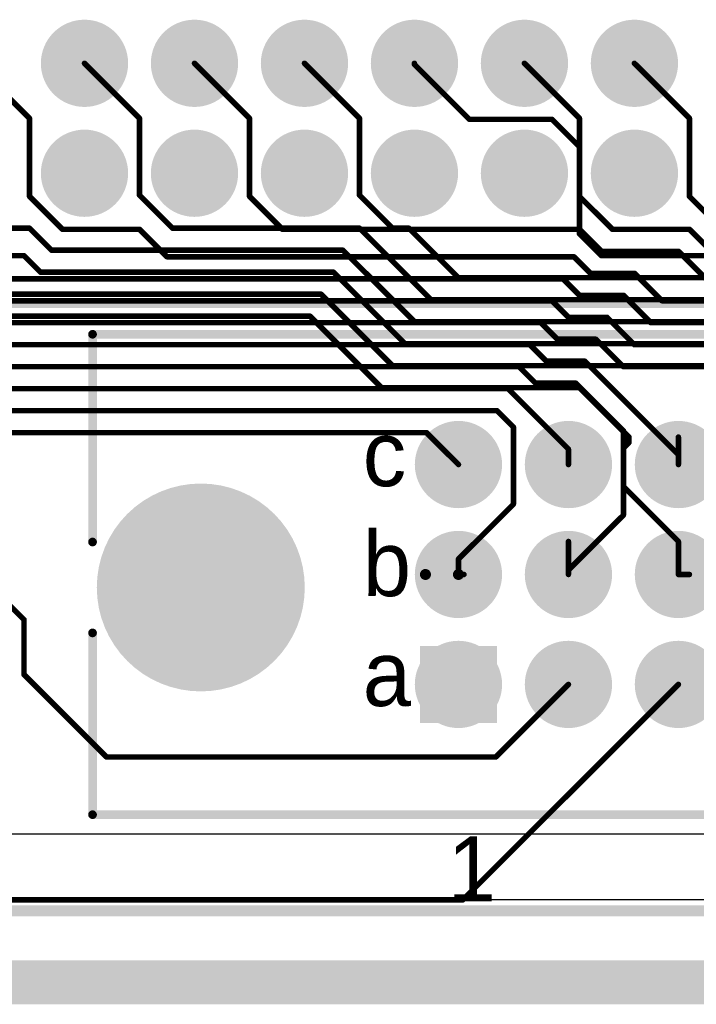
# Model space of a CAD drawing. Extents: x 0.21 to 6.77, y 0.98 to 2.62.
# Tile 8 of 16: x 3.37 to 3.98, y 0.98 to 1.88. Entities that reach past the tile are written whole.
import ezdxf

# ---------------------------------------------------------------- set-up
doc = ezdxf.new("R2010")
doc.units = 0
doc.layers.get('0').update_dxf_attribs({"linetype": 'CONTINUOUS'})
for name, color, linetype in [('BOTTOMLAYER', 5, 'CONTINUOUS'), ('BOTTOMOVERLAY', 54, 'CONTINUOUS'), ('BOTTOMSOLDER', 6, 'CONTINUOUS'), ('INTERNALPLANE1', 76, 'CONTINUOUS'), ('INTERNALPLANE2', 16, 'CONTINUOUS'), ('INTERNALPLANE3', 216, 'CONTINUOUS'), ('INTERNALPLANE4', 136, 'CONTINUOUS'), ('MULTILAYER', 9, 'CONTINUOUS'), ('PADHOLE', 156, 'CONTINUOUS'), ('TOPLAYER', 1, 'CONTINUOUS'), ('TOPOVERLAY', 2, 'CONTINUOUS'), ('TOPSOLDER', 216, 'CONTINUOUS')]:
    doc.layers.add(name, color=color, linetype=linetype)

# ---------------------------------------------------------------- blocks, each defined once
blk = doc.blocks.new('EURO2_54_2V48_1')
at = {"layer": 'BOTTOMLAYER'}
for points, const_width in [([(-0.7655, 0.1, 1), (-0.7345, 0.1, 1)], 0.031), ([(-0.6655, 0.1, 1), (-0.6345, 0.1, 1)], 0.031), ([(-0.5655, 0.1, 1), (-0.5345, 0.1, 1)], 0.031), ([(-1.02953, -0.01181, 1), (-0.93898, -0.01181, 1)], 0.09055), ([(-0.7655, 0, 1), (-0.7345, 0, 1)], 0.031), ([(-0.6655, 0, 1), (-0.6345, 0, 1)], 0.031), ([(-0.5655, 0, 1), (-0.5345, 0, 1)], 0.031), ([(-0.6655, -0.1, 1), (-0.6345, -0.1, 1)], 0.031), ([(-0.5655, -0.1, 1), (-0.5345, -0.1, 1)], 0.031)]:
    blk.add_lwpolyline(points, format="xyb", close=True, dxfattribs=dict(at, const_width=const_width))
blk.add_solid([(-0.781, -0.131), (-0.719, -0.131), (-0.781, -0.069), (-0.719, -0.069)], dxfattribs=at)
at = {"layer": 'BOTTOMSOLDER'}
for points, const_width in [([(-0.7675, 0.1, 1), (-0.7325, 0.1, 1)], 0.035), ([(-0.6675, 0.1, 1), (-0.6325, 0.1, 1)], 0.035), ([(-0.5675, 0.1, 1), (-0.5325, 0.1, 1)], 0.035), ([(-1.03153, -0.01181, 1), (-0.93698, -0.01181, 1)], 0.09455), ([(-0.7675, 0, 1), (-0.7325, 0, 1)], 0.035), ([(-0.6675, 0, 1), (-0.6325, 0, 1)], 0.035), ([(-0.5675, 0, 1), (-0.5325, 0, 1)], 0.035), ([(-0.6675, -0.1, 1), (-0.6325, -0.1, 1)], 0.035), ([(-0.5675, -0.1, 1), (-0.5325, -0.1, 1)], 0.035)]:
    blk.add_lwpolyline(points, format="xyb", close=True, dxfattribs=dict(at, const_width=const_width))
blk.add_solid([(-0.785, -0.135), (-0.715, -0.135), (-0.785, -0.065), (-0.715, -0.065)], dxfattribs=at)
at = {"layer": 'INTERNALPLANE1'}
for points, const_width in [([(-0.76984, 0.1, 1), (-0.73016, 0.1, 1)], 0.03968), ([(-0.66984, 0.1, 1), (-0.63016, 0.1, 1)], 0.03968), ([(-0.56984, 0.1, 1), (-0.53016, 0.1, 1)], 0.03968), ([(-1.02181, -0.01181, 1), (-0.94669, -0.01181, 1)], 0.07512), ([(-0.76984, 0, 1), (-0.73016, 0, 1)], 0.03968), ([(-0.66984, 0, 1), (-0.63016, 0, 1)], 0.03968), ([(-0.56984, 0, 1), (-0.53016, 0, 1)], 0.03968), ([(-0.76984, -0.1, 1), (-0.73016, -0.1, 1)], 0.03968), ([(-0.66984, -0.1, 1), (-0.63016, -0.1, 1)], 0.03968), ([(-0.56984, -0.1, 1), (-0.53016, -0.1, 1)], 0.03968)]:
    blk.add_lwpolyline(points, format="xyb", close=True, dxfattribs=dict(at, const_width=const_width))
at = {"layer": 'INTERNALPLANE2'}
for points, const_width in [([(-0.76984, 0.1, 1), (-0.73016, 0.1, 1)], 0.03968), ([(-0.66984, 0.1, 1), (-0.63016, 0.1, 1)], 0.03968), ([(-0.56984, 0.1, 1), (-0.53016, 0.1, 1)], 0.03968), ([(-1.02181, -0.01181, 1), (-0.94669, -0.01181, 1)], 0.07512), ([(-0.76984, 0, 1), (-0.73016, 0, 1)], 0.03968), ([(-0.66984, 0, 1), (-0.63016, 0, 1)], 0.03968), ([(-0.56984, 0, 1), (-0.53016, 0, 1)], 0.03968), ([(-0.76984, -0.1, 1), (-0.73016, -0.1, 1)], 0.03968), ([(-0.66984, -0.1, 1), (-0.63016, -0.1, 1)], 0.03968), ([(-0.56984, -0.1, 1), (-0.53016, -0.1, 1)], 0.03968)]:
    blk.add_lwpolyline(points, format="xyb", close=True, dxfattribs=dict(at, const_width=const_width))
at = {"layer": 'INTERNALPLANE3'}
for points, const_width in [([(-0.76984, 0.1, 1), (-0.73016, 0.1, 1)], 0.03968), ([(-0.66984, 0.1, 1), (-0.63016, 0.1, 1)], 0.03968), ([(-0.56984, 0.1, 1), (-0.53016, 0.1, 1)], 0.03968), ([(-1.02181, -0.01181, 1), (-0.94669, -0.01181, 1)], 0.07512), ([(-0.76984, 0, 1), (-0.73016, 0, 1)], 0.03968), ([(-0.66984, 0, 1), (-0.63016, 0, 1)], 0.03968), ([(-0.56984, 0, 1), (-0.53016, 0, 1)], 0.03968), ([(-0.76984, -0.1, 1), (-0.73016, -0.1, 1)], 0.03968), ([(-0.66984, -0.1, 1), (-0.63016, -0.1, 1)], 0.03968), ([(-0.56984, -0.1, 1), (-0.53016, -0.1, 1)], 0.03968)]:
    blk.add_lwpolyline(points, format="xyb", close=True, dxfattribs=dict(at, const_width=const_width))
at = {"layer": 'INTERNALPLANE4'}
for points, const_width in [([(-0.76984, 0.1, 1), (-0.73016, 0.1, 1)], 0.03968), ([(-0.66984, 0.1, 1), (-0.63016, 0.1, 1)], 0.03968), ([(-0.56984, 0.1, 1), (-0.53016, 0.1, 1)], 0.03968), ([(-1.02181, -0.01181, 1), (-0.94669, -0.01181, 1)], 0.07512), ([(-0.76984, 0, 1), (-0.73016, 0, 1)], 0.03968), ([(-0.66984, 0, 1), (-0.63016, 0, 1)], 0.03968), ([(-0.56984, 0, 1), (-0.53016, 0, 1)], 0.03968), ([(-0.76984, -0.1, 1), (-0.73016, -0.1, 1)], 0.03968), ([(-0.66984, -0.1, 1), (-0.63016, -0.1, 1)], 0.03968), ([(-0.56984, -0.1, 1), (-0.53016, -0.1, 1)], 0.03968)]:
    blk.add_lwpolyline(points, format="xyb", close=True, dxfattribs=dict(at, const_width=const_width))
at = {"layer": 'MULTILAYER'}
for points, const_width in [([(-0.7655, 0.1, 1), (-0.7345, 0.1, 1)], 0.031), ([(-0.6655, 0.1, 1), (-0.6345, 0.1, 1)], 0.031), ([(-0.5655, 0.1, 1), (-0.5345, 0.1, 1)], 0.031), ([(-1.02953, -0.01181, 1), (-0.93898, -0.01181, 1)], 0.09055), ([(-0.7655, 0, 1), (-0.7345, 0, 1)], 0.031), ([(-0.6655, 0, 1), (-0.6345, 0, 1)], 0.031), ([(-0.5655, 0, 1), (-0.5345, 0, 1)], 0.031), ([(-0.6655, -0.1, 1), (-0.6345, -0.1, 1)], 0.031), ([(-0.5655, -0.1, 1), (-0.5345, -0.1, 1)], 0.031)]:
    blk.add_lwpolyline(points, format="xyb", close=True, dxfattribs=dict(at, const_width=const_width))
blk.add_solid([(-0.781, -0.131), (-0.719, -0.131), (-0.781, -0.069), (-0.719, -0.069)], dxfattribs=at)
at = {"layer": 'PADHOLE'}
for points, const_width in [([(-0.75984, 0.1, 1), (-0.74016, 0.1, 1)], 0.01969), ([(-0.65984, 0.1, 1), (-0.64016, 0.1, 1)], 0.01969), ([(-0.55984, 0.1, 1), (-0.54016, 0.1, 1)], 0.01969), ([(-1.01181, -0.01181, 1), (-0.95669, -0.01181, 1)], 0.05512), ([(-0.75984, 0, 1), (-0.74016, 0, 1)], 0.01969), ([(-0.65984, 0, 1), (-0.64016, 0, 1)], 0.01969), ([(-0.55984, 0, 1), (-0.54016, 0, 1)], 0.01969), ([(-0.75984, -0.1, 1), (-0.74016, -0.1, 1)], 0.01969), ([(-0.65984, -0.1, 1), (-0.64016, -0.1, 1)], 0.01969), ([(-0.55984, -0.1, 1), (-0.54016, -0.1, 1)], 0.01969)]:
    blk.add_lwpolyline(points, format="xyb", close=True, dxfattribs=dict(at, const_width=const_width))
at = {"layer": 'TOPLAYER'}
for points, const_width in [([(-0.7655, 0.1, 1), (-0.7345, 0.1, 1)], 0.031), ([(-0.6655, 0.1, 1), (-0.6345, 0.1, 1)], 0.031), ([(-0.5655, 0.1, 1), (-0.5345, 0.1, 1)], 0.031), ([(-1.02953, -0.01181, 1), (-0.93898, -0.01181, 1)], 0.09055), ([(-0.7655, 0, 1), (-0.7345, 0, 1)], 0.031), ([(-0.6655, 0, 1), (-0.6345, 0, 1)], 0.031), ([(-0.5655, 0, 1), (-0.5345, 0, 1)], 0.031), ([(-0.6655, -0.1, 1), (-0.6345, -0.1, 1)], 0.031), ([(-0.5655, -0.1, 1), (-0.5345, -0.1, 1)], 0.031)]:
    blk.add_lwpolyline(points, format="xyb", close=True, dxfattribs=dict(at, const_width=const_width))
blk.add_solid([(-0.781, -0.131), (-0.719, -0.131), (-0.781, -0.069), (-0.719, -0.069)], dxfattribs=at)
at = {"layer": 'TOPOVERLAY', "const_width": 0.00787}
for points in [[(-1.08268, 0.02953), (-1.08268, 0.2185)], [(-1.08268, 0.2185), (1.08268, 0.2185)], [(-1.08268, -0.2185), (-1.08268, -0.05315)], [(-1.08268, -0.2185), (1.08268, -0.2185)]]:
    blk.add_lwpolyline(points, dxfattribs=at)
at = {"layer": 'TOPOVERLAY', "const_width": 0.00394}
for points in [[(-1.08465, 0.2185, 1), (-1.08071, 0.2185, 1)], [(-1.08465, 0.2185, 1), (-1.08071, 0.2185, 1)], [(-1.08465, 0.02953, 1), (-1.08071, 0.02953, 1)], [(-1.08465, -0.05315, 1), (-1.08071, -0.05315, 1)], [(-1.08465, -0.2185, 1), (-1.08071, -0.2185, 1)], [(-1.08465, -0.2185, 1), (-1.08071, -0.2185, 1)]]:
    blk.add_lwpolyline(points, format="xyb", close=True, dxfattribs=at)
at = {"layer": 'TOPSOLDER'}
for points, const_width in [([(-0.7675, 0.1, 1), (-0.7325, 0.1, 1)], 0.035), ([(-0.6675, 0.1, 1), (-0.6325, 0.1, 1)], 0.035), ([(-0.5675, 0.1, 1), (-0.5325, 0.1, 1)], 0.035), ([(-1.03153, -0.01181, 1), (-0.93698, -0.01181, 1)], 0.09455), ([(-0.7675, 0, 1), (-0.7325, 0, 1)], 0.035), ([(-0.6675, 0, 1), (-0.6325, 0, 1)], 0.035), ([(-0.5675, 0, 1), (-0.5325, 0, 1)], 0.035), ([(-0.6675, -0.1, 1), (-0.6325, -0.1, 1)], 0.035), ([(-0.5675, -0.1, 1), (-0.5325, -0.1, 1)], 0.035)]:
    blk.add_lwpolyline(points, format="xyb", close=True, dxfattribs=dict(at, const_width=const_width))
blk.add_solid([(-0.785, -0.135), (-0.715, -0.135), (-0.785, -0.065), (-0.715, -0.065)], dxfattribs=at)
at = {"layer": 'TOPOVERLAY'}
for s, p in [('c', (-0.83701, 0.08031)), ('b', (-0.83701, -0.01969)), ('a', (-0.83701, -0.11968)), ('1', (-0.75984, -0.29724))]:
    blk.add_text(s, height=0.05906, rotation=360, dxfattribs=at).set_placement(p)
blk = doc.blocks.new('EURO2_54_2V96_B_17')
at = {"layer": 'BOTTOMLAYER', "const_width": 0.031}
for points in [[(-0.2655, 0, 1), (-0.2345, 0, 1)], [(-0.1655, 0, 1), (-0.1345, 0, 1)], [(-0.0655, 0, 1), (-0.0345, 0, 1)], [(0.0345, 0, 1), (0.0655, 0, 1)], [(0.1345, 0, 1), (0.1655, 0, 1)], [(0.2345, 0, 1), (0.2655, 0, 1)], [(-0.2655, -0.1, 1), (-0.2345, -0.1, 1)], [(-0.1655, -0.1, 1), (-0.1345, -0.1, 1)], [(-0.0655, -0.1, 1), (-0.0345, -0.1, 1)], [(0.0345, -0.1, 1), (0.0655, -0.1, 1)], [(0.1345, -0.1, 1), (0.1655, -0.1, 1)], [(0.2345, -0.1, 1), (0.2655, -0.1, 1)]]:
    blk.add_lwpolyline(points, format="xyb", close=True, dxfattribs=at)
at = {"layer": 'BOTTOMOVERLAY', "const_width": 0.00787}
blk.add_lwpolyline([(-1.87008, -0.2185), (1.87008, -0.2185)], dxfattribs=at)
at = {"layer": 'BOTTOMSOLDER', "const_width": 0.035}
for points in [[(-0.2675, 0, 1), (-0.2325, 0, 1)], [(-0.1675, 0, 1), (-0.1325, 0, 1)], [(-0.0675, 0, 1), (-0.0325, 0, 1)], [(0.0325, 0, 1), (0.0675, 0, 1)], [(0.1325, 0, 1), (0.1675, 0, 1)], [(0.2325, 0, 1), (0.2675, 0, 1)], [(-0.2675, -0.1, 1), (-0.2325, -0.1, 1)], [(-0.1675, -0.1, 1), (-0.1325, -0.1, 1)], [(-0.0675, -0.1, 1), (-0.0325, -0.1, 1)], [(0.0325, -0.1, 1), (0.0675, -0.1, 1)], [(0.1325, -0.1, 1), (0.1675, -0.1, 1)], [(0.2325, -0.1, 1), (0.2675, -0.1, 1)]]:
    blk.add_lwpolyline(points, format="xyb", close=True, dxfattribs=at)
at = {"layer": 'INTERNALPLANE1', "const_width": 0.03968}
for points in [[(-0.26984, 0, 1), (-0.23016, 0, 1)], [(-0.16984, 0, 1), (-0.13016, 0, 1)], [(-0.06984, 0, 1), (-0.03016, 0, 1)], [(0.03016, 0, 1), (0.06984, 0, 1)], [(0.13016, 0, 1), (0.16984, 0, 1)], [(0.23016, 0, 1), (0.26984, 0, 1)], [(-0.26984, -0.1, 1), (-0.23016, -0.1, 1)], [(-0.16984, -0.1, 1), (-0.13016, -0.1, 1)], [(-0.06984, -0.1, 1), (-0.03016, -0.1, 1)], [(0.03016, -0.1, 1), (0.06984, -0.1, 1)], [(0.13016, -0.1, 1), (0.16984, -0.1, 1)], [(0.23016, -0.1, 1), (0.26984, -0.1, 1)]]:
    blk.add_lwpolyline(points, format="xyb", close=True, dxfattribs=at)
at = {"layer": 'INTERNALPLANE2', "const_width": 0.03968}
for points in [[(-0.26984, 0, 1), (-0.23016, 0, 1)], [(-0.16984, 0, 1), (-0.13016, 0, 1)], [(-0.06984, 0, 1), (-0.03016, 0, 1)], [(0.03016, 0, 1), (0.06984, 0, 1)], [(0.13016, 0, 1), (0.16984, 0, 1)], [(0.23016, 0, 1), (0.26984, 0, 1)], [(-0.26984, -0.1, 1), (-0.23016, -0.1, 1)], [(-0.16984, -0.1, 1), (-0.13016, -0.1, 1)], [(-0.06984, -0.1, 1), (-0.03016, -0.1, 1)], [(0.03016, -0.1, 1), (0.06984, -0.1, 1)], [(0.13016, -0.1, 1), (0.16984, -0.1, 1)], [(0.23016, -0.1, 1), (0.26984, -0.1, 1)]]:
    blk.add_lwpolyline(points, format="xyb", close=True, dxfattribs=at)
at = {"layer": 'INTERNALPLANE3', "const_width": 0.03968}
for points in [[(-0.26984, 0, 1), (-0.23016, 0, 1)], [(-0.16984, 0, 1), (-0.13016, 0, 1)], [(-0.06984, 0, 1), (-0.03016, 0, 1)], [(0.03016, 0, 1), (0.06984, 0, 1)], [(0.13016, 0, 1), (0.16984, 0, 1)], [(0.23016, 0, 1), (0.26984, 0, 1)], [(-0.26984, -0.1, 1), (-0.23016, -0.1, 1)], [(-0.16984, -0.1, 1), (-0.13016, -0.1, 1)], [(-0.06984, -0.1, 1), (-0.03016, -0.1, 1)], [(0.03016, -0.1, 1), (0.06984, -0.1, 1)], [(0.13016, -0.1, 1), (0.16984, -0.1, 1)], [(0.23016, -0.1, 1), (0.26984, -0.1, 1)]]:
    blk.add_lwpolyline(points, format="xyb", close=True, dxfattribs=at)
at = {"layer": 'INTERNALPLANE4', "const_width": 0.03968}
for points in [[(-0.26984, 0, 1), (-0.23016, 0, 1)], [(-0.16984, 0, 1), (-0.13016, 0, 1)], [(-0.06984, 0, 1), (-0.03016, 0, 1)], [(0.03016, 0, 1), (0.06984, 0, 1)], [(0.13016, 0, 1), (0.16984, 0, 1)], [(0.23016, 0, 1), (0.26984, 0, 1)], [(-0.26984, -0.1, 1), (-0.23016, -0.1, 1)], [(-0.16984, -0.1, 1), (-0.13016, -0.1, 1)], [(-0.06984, -0.1, 1), (-0.03016, -0.1, 1)], [(0.03016, -0.1, 1), (0.06984, -0.1, 1)], [(0.13016, -0.1, 1), (0.16984, -0.1, 1)], [(0.23016, -0.1, 1), (0.26984, -0.1, 1)]]:
    blk.add_lwpolyline(points, format="xyb", close=True, dxfattribs=at)
at = {"layer": 'MULTILAYER', "const_width": 0.031}
for points in [[(-0.2655, 0, 1), (-0.2345, 0, 1)], [(-0.1655, 0, 1), (-0.1345, 0, 1)], [(-0.0655, 0, 1), (-0.0345, 0, 1)], [(0.0345, 0, 1), (0.0655, 0, 1)], [(0.1345, 0, 1), (0.1655, 0, 1)], [(0.2345, 0, 1), (0.2655, 0, 1)], [(-0.2655, -0.1, 1), (-0.2345, -0.1, 1)], [(-0.1655, -0.1, 1), (-0.1345, -0.1, 1)], [(-0.0655, -0.1, 1), (-0.0345, -0.1, 1)], [(0.0345, -0.1, 1), (0.0655, -0.1, 1)], [(0.1345, -0.1, 1), (0.1655, -0.1, 1)], [(0.2345, -0.1, 1), (0.2655, -0.1, 1)]]:
    blk.add_lwpolyline(points, format="xyb", close=True, dxfattribs=at)
at = {"layer": 'PADHOLE', "const_width": 0.01969}
for points in [[(-0.25984, 0, 1), (-0.24016, 0, 1)], [(-0.15984, 0, 1), (-0.14016, 0, 1)], [(-0.05984, 0, 1), (-0.04016, 0, 1)], [(0.04016, 0, 1), (0.05984, 0, 1)], [(0.14016, 0, 1), (0.15984, 0, 1)], [(0.24016, 0, 1), (0.25984, 0, 1)], [(-0.25984, -0.1, 1), (-0.24016, -0.1, 1)], [(-0.15984, -0.1, 1), (-0.14016, -0.1, 1)], [(-0.05984, -0.1, 1), (-0.04016, -0.1, 1)], [(0.04016, -0.1, 1), (0.05984, -0.1, 1)], [(0.14016, -0.1, 1), (0.15984, -0.1, 1)], [(0.24016, -0.1, 1), (0.25984, -0.1, 1)]]:
    blk.add_lwpolyline(points, format="xyb", close=True, dxfattribs=at)
at = {"layer": 'TOPLAYER', "const_width": 0.031}
for points in [[(-0.2655, 0, 1), (-0.2345, 0, 1)], [(-0.1655, 0, 1), (-0.1345, 0, 1)], [(-0.0655, 0, 1), (-0.0345, 0, 1)], [(0.0345, 0, 1), (0.0655, 0, 1)], [(0.1345, 0, 1), (0.1655, 0, 1)], [(0.2345, 0, 1), (0.2655, 0, 1)], [(-0.2655, -0.1, 1), (-0.2345, -0.1, 1)], [(-0.1655, -0.1, 1), (-0.1345, -0.1, 1)], [(-0.0655, -0.1, 1), (-0.0345, -0.1, 1)], [(0.0345, -0.1, 1), (0.0655, -0.1, 1)], [(0.1345, -0.1, 1), (0.1655, -0.1, 1)], [(0.2345, -0.1, 1), (0.2655, -0.1, 1)]]:
    blk.add_lwpolyline(points, format="xyb", close=True, dxfattribs=at)
at = {"layer": 'TOPSOLDER', "const_width": 0.035}
for points in [[(-0.2675, 0, 1), (-0.2325, 0, 1)], [(-0.1675, 0, 1), (-0.1325, 0, 1)], [(-0.0675, 0, 1), (-0.0325, 0, 1)], [(0.0325, 0, 1), (0.0675, 0, 1)], [(0.1325, 0, 1), (0.1675, 0, 1)], [(0.2325, 0, 1), (0.2675, 0, 1)], [(-0.2675, -0.1, 1), (-0.2325, -0.1, 1)], [(-0.1675, -0.1, 1), (-0.1325, -0.1, 1)], [(-0.0675, -0.1, 1), (-0.0325, -0.1, 1)], [(0.0325, -0.1, 1), (0.0675, -0.1, 1)], [(0.1325, -0.1, 1), (0.1675, -0.1, 1)], [(0.2325, -0.1, 1), (0.2675, -0.1, 1)]]:
    blk.add_lwpolyline(points, format="xyb", close=True, dxfattribs=at)

msp = doc.modelspace()

# ---------------------------------------------------------------- linework, layer by layer
at = {"layer": 'BOTTOMLAYER'}
for points, const_width in [([(3.425, 1.836), (3.475, 1.786)], 0.005), ([(3.625, 1.836), (3.675, 1.786)], 0.005), ([(3.825, 1.836), (3.875, 1.786)], 0.005), ([(3.475, 1.716), (3.475, 1.786)], 0.005), ([(3.675, 1.716), (3.675, 1.786)], 0.005), ([(3.875, 1.681), (3.875, 1.786)], 0.005), ([(3.475, 1.716), (3.505, 1.686)], 0.005), ([(3.675, 1.716), (3.705, 1.686)], 0.005), ([(3.305, 1.686), (3.375, 1.686)], 0.005), ([(3.375, 1.686), (3.395, 1.666)], 0.005), ([(3.505, 1.686), (3.675, 1.686)], 0.005), ([(3.675, 1.686), (3.74, 1.621)], 0.005), ([(3.705, 1.686), (3.72, 1.686)], 0.005), ([(3.72, 1.686), (3.765, 1.641)], 0.005), ([(3.875, 1.681), (3.895, 1.661)], 0.005), ([(3.395, 1.666), (3.66, 1.666)], 0.005), ([(3.66, 1.666), (3.725, 1.601)], 0.005), ([(3.27, 1.661), (3.37, 1.661)], 0.005), ([(3.37, 1.661), (3.385, 1.646)], 0.005), ([(3.895, 1.661), (4.16, 1.661)], 0.005), ([(3.385, 1.646), (3.65141, 1.646)], 0.005), ([(3.65141, 1.646), (3.71641, 1.581)], 0.005), ([(3.765, 1.641), (4.135, 1.641)], 0.005), ([(3.035, 1.626), (3.64, 1.626)], 0.005), ([(3.64, 1.626), (3.705, 1.561)], 0.005), ([(3.74, 1.621), (4.11, 1.621)], 0.005), ([(2.855, 1.606), (3.63, 1.606)], 0.005), ([(3.63, 1.606), (3.695, 1.541)], 0.005), ([(3.725, 1.601), (4.1, 1.601)], 0.005), ([(3.71641, 1.581), (4.09, 1.581)], 0.005), ([(3.705, 1.561), (3.99, 1.561)], 0.005), ([(3.695, 1.541), (3.875, 1.541)], 0.005), ([(3.875, 1.541), (3.92, 1.496)], 0.005), ([(3.92, 1.491), (3.92, 1.496)], 0.005), ([(3.965, 1.471), (3.965, 1.496)], 0.005), ([(3.915, 1.486), (3.92, 1.491)], 0.005), ([(3.915, 1.451), (3.915, 1.486)], 0.005), ([(3.225, 1.475), (3.37, 1.33)], 0.005), ([(3.915, 1.451), (3.965, 1.401)], 0.005), ([(3.865, 1.371), (3.865, 1.401)], 0.005), ([(3.965, 1.371), (3.965, 1.401)], 0.005), ([(3.735, 1.371), (3.765, 1.371)], 0.01), ([(3.765, 1.371), (3.765, 1.376)], 0.005), ([(3.765, 1.371), (3.77, 1.371)], 0.005), ([(3.965, 1.371), (3.975, 1.371)], 0.005), ([(3.37, 1.28), (3.37, 1.33)], 0.005), ([(3.37, 1.28), (3.445, 1.205)], 0.005), ([(3.769, 1.075), (3.965, 1.271)], 0.005), ([(3.799, 1.205), (3.865, 1.271)], 0.005), ([(3.445, 1.205), (3.799, 1.205)], 0.005), ([(1.055, 1.075), (3.769, 1.075)], 0.005)]:
    msp.add_lwpolyline(points, dxfattribs=dict(at, const_width=const_width))
for points, const_width in [([(3.42375, 1.836, 1), (3.42625, 1.836, 1)], 0.0025), ([(3.62375, 1.836, 1), (3.62625, 1.836, 1)], 0.0025), ([(3.82375, 1.836, 1), (3.82625, 1.836, 1)], 0.0025), ([(3.47375, 1.786, 1), (3.47625, 1.786, 1)], 0.0025), ([(3.47375, 1.786, 1), (3.47625, 1.786, 1)], 0.0025), ([(3.67375, 1.786, 1), (3.67625, 1.786, 1)], 0.0025), ([(3.67375, 1.786, 1), (3.67625, 1.786, 1)], 0.0025), ([(3.87375, 1.786, 1), (3.87625, 1.786, 1)], 0.0025), ([(3.87375, 1.786, 1), (3.87625, 1.786, 1)], 0.0025), ([(3.47375, 1.716, 1), (3.47625, 1.716, 1)], 0.0025), ([(3.47375, 1.716, 1), (3.47625, 1.716, 1)], 0.0025), ([(3.67375, 1.716, 1), (3.67625, 1.716, 1)], 0.0025), ([(3.67375, 1.716, 1), (3.67625, 1.716, 1)], 0.0025), ([(3.37375, 1.686, 1), (3.37625, 1.686, 1)], 0.0025), ([(3.37375, 1.686, 1), (3.37625, 1.686, 1)], 0.0025), ([(3.50375, 1.686, 1), (3.50625, 1.686, 1)], 0.0025), ([(3.50375, 1.686, 1), (3.50625, 1.686, 1)], 0.0025), ([(3.67375, 1.686, 1), (3.67625, 1.686, 1)], 0.0025), ([(3.67375, 1.686, 1), (3.67625, 1.686, 1)], 0.0025), ([(3.70375, 1.686, 1), (3.70625, 1.686, 1)], 0.0025), ([(3.70375, 1.686, 1), (3.70625, 1.686, 1)], 0.0025), ([(3.71875, 1.686, 1), (3.72125, 1.686, 1)], 0.0025), ([(3.71875, 1.686, 1), (3.72125, 1.686, 1)], 0.0025), ([(3.87375, 1.681, 1), (3.87625, 1.681, 1)], 0.0025), ([(3.87375, 1.681, 1), (3.87625, 1.681, 1)], 0.0025), ([(3.39375, 1.666, 1), (3.39625, 1.666, 1)], 0.0025), ([(3.39375, 1.666, 1), (3.39625, 1.666, 1)], 0.0025), ([(3.65875, 1.666, 1), (3.66125, 1.666, 1)], 0.0025), ([(3.65875, 1.666, 1), (3.66125, 1.666, 1)], 0.0025), ([(3.36875, 1.661, 1), (3.37125, 1.661, 1)], 0.0025), ([(3.36875, 1.661, 1), (3.37125, 1.661, 1)], 0.0025), ([(3.89375, 1.661, 1), (3.89625, 1.661, 1)], 0.0025), ([(3.89375, 1.661, 1), (3.89625, 1.661, 1)], 0.0025), ([(3.38375, 1.646, 1), (3.38625, 1.646, 1)], 0.0025), ([(3.38375, 1.646, 1), (3.38625, 1.646, 1)], 0.0025), ([(3.65016, 1.646, 1), (3.65266, 1.646, 1)], 0.0025), ([(3.65016, 1.646, 1), (3.65266, 1.646, 1)], 0.0025), ([(3.76375, 1.641, 1), (3.76625, 1.641, 1)], 0.0025), ([(3.76375, 1.641, 1), (3.76625, 1.641, 1)], 0.0025), ([(3.63875, 1.626, 1), (3.64125, 1.626, 1)], 0.0025), ([(3.63875, 1.626, 1), (3.64125, 1.626, 1)], 0.0025), ([(3.73875, 1.621, 1), (3.74125, 1.621, 1)], 0.0025), ([(3.73875, 1.621, 1), (3.74125, 1.621, 1)], 0.0025), ([(3.62875, 1.606, 1), (3.63125, 1.606, 1)], 0.0025), ([(3.62875, 1.606, 1), (3.63125, 1.606, 1)], 0.0025), ([(3.72375, 1.601, 1), (3.72625, 1.601, 1)], 0.0025), ([(3.72375, 1.601, 1), (3.72625, 1.601, 1)], 0.0025), ([(3.71516, 1.581, 1), (3.71766, 1.581, 1)], 0.0025), ([(3.71516, 1.581, 1), (3.71766, 1.581, 1)], 0.0025), ([(3.70375, 1.561, 1), (3.70625, 1.561, 1)], 0.0025), ([(3.70375, 1.561, 1), (3.70625, 1.561, 1)], 0.0025), ([(3.69375, 1.541, 1), (3.69625, 1.541, 1)], 0.0025), ([(3.69375, 1.541, 1), (3.69625, 1.541, 1)], 0.0025), ([(3.87375, 1.541, 1), (3.87625, 1.541, 1)], 0.0025), ([(3.87375, 1.541, 1), (3.87625, 1.541, 1)], 0.0025), ([(3.91875, 1.496, 1), (3.92125, 1.496, 1)], 0.0025), ([(3.91875, 1.496, 1), (3.92125, 1.496, 1)], 0.0025), ([(3.96375, 1.496, 1), (3.96625, 1.496, 1)], 0.0025), ([(3.91375, 1.486, 1), (3.91625, 1.486, 1)], 0.0025), ([(3.91375, 1.486, 1), (3.91625, 1.486, 1)], 0.0025), ([(3.91875, 1.491, 1), (3.92125, 1.491, 1)], 0.0025), ([(3.91875, 1.491, 1), (3.92125, 1.491, 1)], 0.0025), ([(3.96375, 1.471, 1), (3.96625, 1.471, 1)], 0.0025), ([(3.91375, 1.451, 1), (3.91625, 1.451, 1)], 0.0025), ([(3.91375, 1.451, 1), (3.91625, 1.451, 1)], 0.0025), ([(3.86375, 1.401, 1), (3.86625, 1.401, 1)], 0.0025), ([(3.96375, 1.401, 1), (3.96625, 1.401, 1)], 0.0025), ([(3.96375, 1.401, 1), (3.96625, 1.401, 1)], 0.0025), ([(3.7325, 1.371, 1), (3.7375, 1.371, 1)], 0.005), ([(3.7625, 1.371, 1), (3.7675, 1.371, 1)], 0.005), ([(3.76375, 1.376, 1), (3.76625, 1.376, 1)], 0.0025), ([(3.76375, 1.371, 1), (3.76625, 1.371, 1)], 0.0025), ([(3.76375, 1.371, 1), (3.76625, 1.371, 1)], 0.0025), ([(3.76875, 1.371, 1), (3.77125, 1.371, 1)], 0.0025), ([(3.86375, 1.371, 1), (3.86625, 1.371, 1)], 0.0025), ([(3.96375, 1.371, 1), (3.96625, 1.371, 1)], 0.0025), ([(3.96375, 1.371, 1), (3.96625, 1.371, 1)], 0.0025), ([(3.97375, 1.371, 1), (3.97625, 1.371, 1)], 0.0025), ([(3.36875, 1.33, 1), (3.37125, 1.33, 1)], 0.0025), ([(3.36875, 1.33, 1), (3.37125, 1.33, 1)], 0.0025), ([(3.36875, 1.28, 1), (3.37125, 1.28, 1)], 0.0025), ([(3.36875, 1.28, 1), (3.37125, 1.28, 1)], 0.0025), ([(3.86375, 1.271, 1), (3.86625, 1.271, 1)], 0.0025), ([(3.96375, 1.271, 1), (3.96625, 1.271, 1)], 0.0025), ([(3.44375, 1.205, 1), (3.44625, 1.205, 1)], 0.0025), ([(3.44375, 1.205, 1), (3.44625, 1.205, 1)], 0.0025), ([(3.79775, 1.205, 1), (3.80025, 1.205, 1)], 0.0025), ([(3.79775, 1.205, 1), (3.80025, 1.205, 1)], 0.0025), ([(3.76775, 1.075, 1), (3.77025, 1.075, 1)], 0.0025), ([(3.76775, 1.075, 1), (3.77025, 1.075, 1)], 0.0025)]:
    msp.add_lwpolyline(points, format="xyb", close=True, dxfattribs=dict(at, const_width=const_width))
at = {"layer": 'INTERNALPLANE1', "const_width": 0.04}
msp.add_lwpolyline([(0.23, 1), (6.75, 1)], dxfattribs=at)
at = {"layer": 'INTERNALPLANE2', "const_width": 0.04}
msp.add_lwpolyline([(0.23, 1), (6.75, 1)], dxfattribs=at)
at = {"layer": 'INTERNALPLANE3', "const_width": 0.04}
msp.add_lwpolyline([(0.23, 1), (6.75, 1)], dxfattribs=at)
at = {"layer": 'INTERNALPLANE4', "const_width": 0.04}
msp.add_lwpolyline([(0.23, 1), (6.75, 1)], dxfattribs=at)
at = {"layer": 'TOPLAYER'}
for p, q in [((3.315, 1.135), (5.8383, 1.13513)), ((6.255, 1.075), (3.23826, 1.075))]:
    msp.add_line(p, q, dxfattribs=at)
at = {"layer": 'TOPLAYER', "const_width": 0.005}
for points in [[(3.325, 1.836), (3.375, 1.786)], [(3.525, 1.836), (3.575, 1.786)], [(3.725, 1.835), (3.725, 1.836)], [(3.725, 1.835), (3.775, 1.785)], [(3.925, 1.836), (3.975, 1.786)], [(3.375, 1.715), (3.375, 1.786)], [(3.575, 1.715), (3.575, 1.786)], [(3.775, 1.785), (3.85, 1.785)], [(3.85, 1.785), (3.875, 1.76)], [(3.975, 1.715), (3.975, 1.786)], [(3.875, 1.715), (3.875, 1.76)], [(3.375, 1.715), (3.405, 1.685)], [(3.575, 1.715), (3.605, 1.685)], [(3.875, 1.715), (3.905, 1.685)], [(3.975, 1.715), (4.005, 1.685)], [(3.405, 1.685), (3.475, 1.685)], [(3.475, 1.685), (3.5, 1.66)], [(3.605, 1.685), (3.875, 1.685)], [(3.875, 1.685), (3.895, 1.665)], [(3.905, 1.685), (3.975, 1.685)], [(3.975, 1.685), (3.995, 1.665)], [(3.895, 1.665), (3.965, 1.665)], [(3.965, 1.665), (3.99, 1.64)], [(3.5, 1.66), (3.87, 1.66)], [(3.87, 1.66), (3.885, 1.645)], [(3.32, 1.64), (3.86, 1.64)], [(3.86, 1.64), (3.875, 1.625)], [(3.885, 1.645), (3.925, 1.645)], [(3.925, 1.645), (3.95, 1.62)], [(3.14, 1.62), (3.85, 1.62)], [(3.85, 1.62), (3.865, 1.605)], [(3.875, 1.625), (3.915, 1.625)], [(3.915, 1.625), (3.94, 1.6)], [(3.95, 1.62), (4.125, 1.62)], [(3.865, 1.605), (3.9, 1.605)], [(3.9, 1.605), (3.925, 1.58)], [(2.96, 1.6), (3.84, 1.6)], [(3.84, 1.6), (3.855, 1.585)], [(3.94, 1.6), (4.06, 1.6)], [(3.855, 1.585), (3.89, 1.585)], [(3.89, 1.585), (3.915, 1.56)], [(2.94, 1.58), (3.83, 1.58)], [(3.83, 1.58), (3.845, 1.565)], [(3.925, 1.58), (4.025, 1.58)], [(3.845, 1.565), (3.88, 1.565)], [(3.88, 1.565), (3.965, 1.48)], [(2.925, 1.56), (3.82, 1.56)], [(3.82, 1.56), (3.835, 1.545)], [(3.915, 1.56), (3.99, 1.56)], [(2.91, 1.54), (3.81, 1.54)], [(3.81, 1.54), (3.865, 1.485)], [(3.835, 1.545), (3.87172, 1.545)], [(3.87172, 1.545), (3.915, 1.50172)], [(2.9, 1.52), (3.8, 1.52)], [(3.8, 1.52), (3.815, 1.505)], [(3.815, 1.435), (3.815, 1.505)], [(2.89, 1.5), (3.736, 1.5)], [(3.736, 1.5), (3.765, 1.471)], [(3.915, 1.425), (3.915, 1.50172)], [(3.865, 1.471), (3.865, 1.485)], [(3.965, 1.471), (3.965, 1.48)], [(3.765, 1.385), (3.815, 1.435)], [(3.865, 1.375), (3.915, 1.425)], [(3.765, 1.371), (3.765, 1.385)], [(3.865, 1.371), (3.865, 1.375)]]:
    msp.add_lwpolyline(points, dxfattribs=at)
at = {"layer": 'TOPLAYER', "const_width": 0.0025}
for points in [[(3.52375, 1.836, 1), (3.52625, 1.836, 1)], [(3.72375, 1.836, 1), (3.72625, 1.836, 1)], [(3.72375, 1.835, 1), (3.72625, 1.835, 1)], [(3.72375, 1.835, 1), (3.72625, 1.835, 1)], [(3.92375, 1.836, 1), (3.92625, 1.836, 1)], [(3.37375, 1.786, 1), (3.37625, 1.786, 1)], [(3.37375, 1.786, 1), (3.37625, 1.786, 1)], [(3.57375, 1.786, 1), (3.57625, 1.786, 1)], [(3.57375, 1.786, 1), (3.57625, 1.786, 1)], [(3.77375, 1.785, 1), (3.77625, 1.785, 1)], [(3.77375, 1.785, 1), (3.77625, 1.785, 1)], [(3.84875, 1.785, 1), (3.85125, 1.785, 1)], [(3.84875, 1.785, 1), (3.85125, 1.785, 1)], [(3.97375, 1.786, 1), (3.97625, 1.786, 1)], [(3.97375, 1.786, 1), (3.97625, 1.786, 1)], [(3.87375, 1.76, 1), (3.87625, 1.76, 1)], [(3.87375, 1.76, 1), (3.87625, 1.76, 1)], [(3.37375, 1.715, 1), (3.37625, 1.715, 1)], [(3.37375, 1.715, 1), (3.37625, 1.715, 1)], [(3.57375, 1.715, 1), (3.57625, 1.715, 1)], [(3.57375, 1.715, 1), (3.57625, 1.715, 1)], [(3.87375, 1.715, 1), (3.87625, 1.715, 1)], [(3.87375, 1.715, 1), (3.87625, 1.715, 1)], [(3.97375, 1.715, 1), (3.97625, 1.715, 1)], [(3.97375, 1.715, 1), (3.97625, 1.715, 1)], [(3.40375, 1.685, 1), (3.40625, 1.685, 1)], [(3.40375, 1.685, 1), (3.40625, 1.685, 1)], [(3.47375, 1.685, 1), (3.47625, 1.685, 1)], [(3.47375, 1.685, 1), (3.47625, 1.685, 1)], [(3.60375, 1.685, 1), (3.60625, 1.685, 1)], [(3.60375, 1.685, 1), (3.60625, 1.685, 1)], [(3.87375, 1.685, 1), (3.87625, 1.685, 1)], [(3.87375, 1.685, 1), (3.87625, 1.685, 1)], [(3.90375, 1.685, 1), (3.90625, 1.685, 1)], [(3.90375, 1.685, 1), (3.90625, 1.685, 1)], [(3.97375, 1.685, 1), (3.97625, 1.685, 1)], [(3.97375, 1.685, 1), (3.97625, 1.685, 1)], [(3.89375, 1.665, 1), (3.89625, 1.665, 1)], [(3.89375, 1.665, 1), (3.89625, 1.665, 1)], [(3.96375, 1.665, 1), (3.96625, 1.665, 1)], [(3.96375, 1.665, 1), (3.96625, 1.665, 1)], [(3.49875, 1.66, 1), (3.50125, 1.66, 1)], [(3.49875, 1.66, 1), (3.50125, 1.66, 1)], [(3.86875, 1.66, 1), (3.87125, 1.66, 1)], [(3.86875, 1.66, 1), (3.87125, 1.66, 1)], [(3.85875, 1.64, 1), (3.86125, 1.64, 1)], [(3.85875, 1.64, 1), (3.86125, 1.64, 1)], [(3.88375, 1.645, 1), (3.88625, 1.645, 1)], [(3.88375, 1.645, 1), (3.88625, 1.645, 1)], [(3.92375, 1.645, 1), (3.92625, 1.645, 1)], [(3.92375, 1.645, 1), (3.92625, 1.645, 1)], [(3.84875, 1.62, 1), (3.85125, 1.62, 1)], [(3.84875, 1.62, 1), (3.85125, 1.62, 1)], [(3.87375, 1.625, 1), (3.87625, 1.625, 1)], [(3.87375, 1.625, 1), (3.87625, 1.625, 1)], [(3.91375, 1.625, 1), (3.91625, 1.625, 1)], [(3.91375, 1.625, 1), (3.91625, 1.625, 1)], [(3.94875, 1.62, 1), (3.95125, 1.62, 1)], [(3.94875, 1.62, 1), (3.95125, 1.62, 1)], [(3.86375, 1.605, 1), (3.86625, 1.605, 1)], [(3.86375, 1.605, 1), (3.86625, 1.605, 1)], [(3.89875, 1.605, 1), (3.90125, 1.605, 1)], [(3.89875, 1.605, 1), (3.90125, 1.605, 1)], [(3.83875, 1.6, 1), (3.84125, 1.6, 1)], [(3.83875, 1.6, 1), (3.84125, 1.6, 1)], [(3.93875, 1.6, 1), (3.94125, 1.6, 1)], [(3.93875, 1.6, 1), (3.94125, 1.6, 1)], [(3.85375, 1.585, 1), (3.85625, 1.585, 1)], [(3.85375, 1.585, 1), (3.85625, 1.585, 1)], [(3.88875, 1.585, 1), (3.89125, 1.585, 1)], [(3.88875, 1.585, 1), (3.89125, 1.585, 1)], [(3.82875, 1.58, 1), (3.83125, 1.58, 1)], [(3.82875, 1.58, 1), (3.83125, 1.58, 1)], [(3.92375, 1.58, 1), (3.92625, 1.58, 1)], [(3.92375, 1.58, 1), (3.92625, 1.58, 1)], [(3.84375, 1.565, 1), (3.84625, 1.565, 1)], [(3.84375, 1.565, 1), (3.84625, 1.565, 1)], [(3.87875, 1.565, 1), (3.88125, 1.565, 1)], [(3.87875, 1.565, 1), (3.88125, 1.565, 1)], [(3.81875, 1.56, 1), (3.82125, 1.56, 1)], [(3.81875, 1.56, 1), (3.82125, 1.56, 1)], [(3.91375, 1.56, 1), (3.91625, 1.56, 1)], [(3.91375, 1.56, 1), (3.91625, 1.56, 1)], [(3.80875, 1.54, 1), (3.81125, 1.54, 1)], [(3.80875, 1.54, 1), (3.81125, 1.54, 1)], [(3.83375, 1.545, 1), (3.83625, 1.545, 1)], [(3.83375, 1.545, 1), (3.83625, 1.545, 1)], [(3.87047, 1.545, 1), (3.87297, 1.545, 1)], [(3.87047, 1.545, 1), (3.87297, 1.545, 1)], [(3.79875, 1.52, 1), (3.80125, 1.52, 1)], [(3.79875, 1.52, 1), (3.80125, 1.52, 1)], [(3.81375, 1.505, 1), (3.81625, 1.505, 1)], [(3.81375, 1.505, 1), (3.81625, 1.505, 1)], [(3.73475, 1.5, 1), (3.73725, 1.5, 1)], [(3.73475, 1.5, 1), (3.73725, 1.5, 1)], [(3.91375, 1.50172, 1), (3.91625, 1.50172, 1)], [(3.91375, 1.50172, 1), (3.91625, 1.50172, 1)], [(3.86375, 1.485, 1), (3.86625, 1.485, 1)], [(3.86375, 1.485, 1), (3.86625, 1.485, 1)], [(3.96375, 1.48, 1), (3.96625, 1.48, 1)], [(3.96375, 1.48, 1), (3.96625, 1.48, 1)], [(3.76375, 1.471, 1), (3.76625, 1.471, 1)], [(3.86375, 1.471, 1), (3.86625, 1.471, 1)], [(3.96375, 1.471, 1), (3.96625, 1.471, 1)], [(3.81375, 1.435, 1), (3.81625, 1.435, 1)], [(3.81375, 1.435, 1), (3.81625, 1.435, 1)], [(3.91375, 1.425, 1), (3.91625, 1.425, 1)], [(3.91375, 1.425, 1), (3.91625, 1.425, 1)], [(3.76375, 1.385, 1), (3.76625, 1.385, 1)], [(3.76375, 1.385, 1), (3.76625, 1.385, 1)], [(3.76375, 1.371, 1), (3.76625, 1.371, 1)], [(3.86375, 1.375, 1), (3.86625, 1.375, 1)], [(3.86375, 1.375, 1), (3.86625, 1.375, 1)], [(3.86375, 1.371, 1), (3.86625, 1.371, 1)]]:
    msp.add_lwpolyline(points, format="xyb", close=True, dxfattribs=at)
at = {"layer": 'TOPOVERLAY', "const_width": 0.01}
msp.add_lwpolyline([(3.13, 1.065), (4.58806, 1.065)], dxfattribs=at)

# ---------------------------------------------------------------- block references
at = {"rotation": 360}
msp.add_blockref('EURO2_54_2V96_B_17', (3.675, 1.836), dxfattribs=at)
msp.add_blockref('EURO2_54_2V48_1', (4.515, 1.371))

doc.saveas('drawing.dxf')
